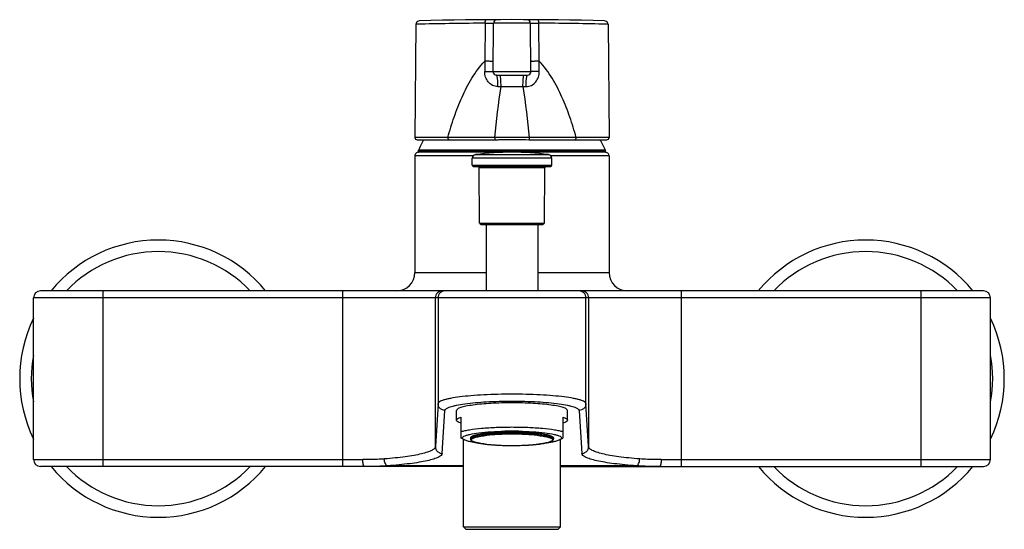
# Model space of a CAD drawing. Header units: millimetres. Extents: x -81 to 470, y -26 to 352.
# Tile 4 of 5: x -81 to 132, y 242 to 352. Entities that reach past the tile are written whole.
import ezdxf

# ---------------------------------------------------------------- set-up
doc = ezdxf.new("R2010")
doc.units = ezdxf.units.MM
doc.header["$LTSCALE"] = 23.1
doc.layers.get('0').update_dxf_attribs({"linetype": 'CONTINUOUS'})

msp = doc.modelspace()

# ---------------------------------------------------------------- linework, layer by layer
at = {"color": 7, "linetype": 'CONTINUOUS'}
for p, q in [((20.09, 351.63), (20.02, 343.39)), ((21.8, 341.15), (21.89, 351.64)), ((29.99, 341.15), (29.9, 351.65)), ((31.77, 343.39), (31.7, 351.63)), ((5.11, 351.4), (4.9, 326.9)), ((46.68, 351.4), (46.89, 326.9)), ((22.55, 340.4), (29.24, 340.4)), ((5.4, 326.4), (18.09, 326.4)), ((33.7, 326.4), (46.39, 326.4)), ((5.64, 323.94), (5.68, 324.13)), ((5.64, 323.8), (5.64, 323.94)), ((46.14, 323.94), (46.11, 324.13)), ((46.14, 323.8), (46.14, 323.94)), ((4.89, 322.9), (4.89, 297.7)), ((24.42, 323.7), (5.74, 323.69)), ((17.3, 320.9), (17.31, 322.41)), ((46.05, 323.69), (27.37, 323.7)), ((34.49, 320.9), (34.48, 322.41)), ((46.89, 322.9), (46.89, 297.7)), ((17.6, 320.6), (34.19, 320.6)), ((18.89, 308.39), (18.79, 320.3)), ((32.9, 308.39), (33, 320.3)), ((19.19, 308.1), (32.6, 308.1)), ((20.29, 308.1), (20.29, 293.7)), ((31.49, 308.1), (31.49, 293.7)), ((-77.61, 257.2), (-77.61, 292.2)), ((127.89, 293.7), (-76.11, 293.7)), ((129.39, 257.2), (129.39, 292.2)), ((13.89, 265.72), (13.89, 267.8)), ((14.89, 261.81), (14.89, 266.39)), ((36.89, 266.39), (36.89, 261.81)), ((37.89, 265.72), (37.89, 267.8)), ((15.47, 261.5), (14.89, 261.81)), ((15.42, 242.6), (15.42, 261.5)), ((16.89, 261.86), (16.89, 261.66)), ((34.89, 261.86), (34.89, 261.66)), ((36.32, 261.5), (36.89, 261.81)), ((36.37, 242.6), (36.37, 261.5)), ((15.42, 255.7), (-76.11, 255.7)), ((36.37, 255.7), (127.89, 255.7)), ((15.42, 242.6), (36.37, 242.6)), ((15.92, 242.1), (15.42, 242.6)), ((15.92, 242.1), (35.87, 242.1)), ((35.87, 242.1), (36.37, 242.6))]:
    msp.add_line(p, q, dxfattribs=at)
at = {"color": 9, "linetype": 'CONTINUOUS'}
for p, q in [((21.94, 351.65), (21.89, 351.64)), ((29.9, 351.64), (21.89, 351.64)), ((6.27, 351.43), (5.11, 351.4)), ((46.68, 351.4), (45.52, 351.43)), ((19.99, 341.17), (21.8, 341.15)), ((21.8, 341.15), (29.99, 341.15)), ((31.8, 341.17), (29.99, 341.15)), ((22.85, 337.91), (23.52, 337.92)), ((23.52, 337.92), (28.27, 337.92)), ((28.27, 337.92), (28.94, 337.91)), ((46.89, 326.9), (4.9, 326.9)), ((46.14, 323.94), (5.64, 323.94)), ((5.64, 323.8), (46.14, 323.8)), ((5.74, 324.13), (5.68, 324.13)), ((24.86, 324.12), (5.74, 324.13)), ((25.89, 324.13), (24.86, 324.12)), ((45.76, 324.13), (25.89, 324.13)), ((46.11, 324.13), (45.76, 324.13)), ((17.49, 322.9), (4.89, 322.9)), ((34.48, 322.41), (17.31, 322.41)), ((18, 323.19), (33.78, 323.19)), ((46.89, 322.9), (34.3, 322.9)), ((17.3, 320.9), (34.49, 320.9)), ((33, 320.3), (18.79, 320.3)), ((18.89, 308.39), (32.9, 308.39)), ((4.89, 297.7), (20.29, 297.7)), ((31.49, 297.7), (46.89, 297.7)), ((129.39, 292.2), (-77.61, 292.2)), ((-62.61, 293.7), (-62.61, 255.7)), ((-10.68, 255.7), (-10.68, 293.7)), ((9.32, 259.99), (9.32, 292.2)), ((9.89, 292.2), (9.89, 269.31)), ((41.89, 269.31), (41.89, 292.2)), ((42.47, 292.2), (42.47, 259.99)), ((62.47, 293.7), (62.47, 255.7)), ((114.39, 255.7), (114.39, 293.7)), ((9.89, 269.31), (9.32, 259.99)), ((42.47, 259.99), (41.89, 269.31)), ((10.82, 258.51), (11.39, 267.83)), ((40.39, 267.83), (40.97, 258.51)), ((31.71, 260.54), (31.66, 260.54)), ((-77.61, 257.2), (-6.37, 257.2)), ((15.42, 255.83), (-1.06, 255.83)), ((52.84, 255.83), (36.37, 255.83)), ((58.16, 257.2), (129.39, 257.2))]:
    msp.add_line(p, q, dxfattribs=at)
at = {"color": 7, "linetype": 'CONTINUOUS'}
for points in [[(5.84, 352.14), (5.65, 352.11), (5.47, 352.03), (5.32, 351.91), (5.2, 351.75), (5.13, 351.57), (5.11, 351.4)], [(46.68, 351.4), (46.65, 351.57), (46.58, 351.75), (46.47, 351.91), (46.32, 352.03), (46.13, 352.11), (45.94, 352.14)]]:
    msp.add_lwpolyline(points, dxfattribs=at)
at = {"color": 9, "linetype": 'CONTINUOUS'}
msp.add_lwpolyline([(29.9, 351.64), (29.85, 351.65), (29.47, 351.65)], dxfattribs=at)
at = {"color": 7, "linetype": 'CONTINUOUS'}
for centre, radius, start, end in [((25.89, -447.6), 800, 88.56403, 91.43602), ((22.64, 351.64), 0.75, 90.2317, 179.5), ((29.15, 351.64), 0.75, 0.5, 89.7684), ((22.55, 341.15), 0.75, 179.5, 269.9999), ((29.24, 341.15), 0.75, 270.0001, 0.5), ((5.4, 326.9), 0.5, 179.5, 270), ((25.92, 315.68), 21.93, 150.6882, 152.5272), ((18.35, 652.59), 326.2, 269.9546, 270.6808), ((33.36, 636.69), 310.29, 269.2996, 270.0627), ((25.94, 315.72), 21.85, 27.7512, 29.2706), ((25.87, 315.69), 21.92, 22.6478, 27.7489), ((46.39, 326.9), 0.5, 270, 0.5), ((5.74, 323.8), 0.1, 180, 266.8202), ((25.95, 315.67), 21.97, 152.528, 157.3454), ((46.04, 323.8), 0.1, 273.1798, 360), ((5.69, 322.9), 0.8, 86.8202, 180), ((18.11, 322.4), 0.8, 97.5557, 179.5), ((25.89, 263.71), 60, 82.4443, 97.5557), ((33.68, 322.4), 0.8, 0.5, 82.4443), ((46.09, 322.9), 0.8, 0, 93.1798), ((17.6, 320.9), 0.3, 179.5, 270), ((18.49, 320.3), 0.3, 0.5, 90.1354), ((33.3, 320.3), 0.3, 89.8646, 179.5), ((34.19, 320.9), 0.3, 270, 0.5), ((19.19, 308.4), 0.3, 180.5, 269.8592), ((32.6, 308.4), 0.3, 270.1408, 359.5), ((-50.61, 274.7), 30, 39.337, 140.6757), ((102.39, 274.7), 30, 39.337, 140.6757), ((0.89, 297.7), 4, 270, 360), ((50.89, 297.7), 4, 180, 270), ((-76.11, 292.2), 1.5, 90, 180), ((127.89, 292.2), 1.5, 0, 90), ((-50.61, 274.7), 30, 154.1581, 205.8071), ((102.39, 274.7), 30, 334.1581, 25.8071), ((25.5, 210.07), 53.03, 92.5664, 93.6299), ((25.65, 206.92), 56.19, 92.3463, 92.5712), ((25.83, 202.14), 60.97, 91.1596, 92.33), ((25.89, 186.88), 76.48, 88.8892, 91.175), ((25.9, 199.14), 63.97, 88.8335, 91.1629), ((25.99, 203.25), 59.86, 87.649, 88.8474), ((26.14, 206.96), 56.15, 87.4284, 87.643), ((26.35, 211.27), 51.83, 86.3343, 87.4454), ((19.31, 272.43), 11.64, 256.9683, 257.2251), ((32.48, 272.43), 11.64, 282.7694, 283.029), ((-76.11, 257.2), 1.5, 180, 270), ((-50.61, 274.7), 30, 219.337, 320.6757), ((102.39, 274.7), 30, 219.337, 320.6757), ((127.89, 257.2), 1.5, 270, 360)]:
    msp.add_arc(centre, radius, start, end, dxfattribs=at)
at = {"color": 9, "linetype": 'CONTINUOUS'}
for centre, radius, start, end in [((25.97, -512.77), 864.42, 90.3898, 91.30585), ((25.89, -508.7), 860.36, 88.69285, 89.61309), ((1013.96, 327.69), 994.07, 179.0949, 179.22311), ((-954.44, 327.8), 986.33, 0.77638, 0.90559), ((-50.61, 274.7), 27.5, 43.745, 136.2526), ((102.39, 274.7), 27.5, 43.745, 136.2526), ((10.82, 292.2), 1.5, 90.0011, 180.0011), ((11.39, 292.2), 1.5, 90.0011, 180.0011), ((40.39, 292.2), 1.5, 359.9989, 89.9989), ((40.97, 292.2), 1.5, 359.9989, 89.9989), ((-50.61, 274.7), 27.5, 169.4969, 190.5114), ((102.39, 274.7), 27.5, 349.4969, 10.5113), ((23.92, 230), 32.84, 95.0484, 96.8515), ((23.92, 230.88), 31.74, 95.1018, 96.9255), ((24.86, 219.75), 43.14, 93.5951, 95.0964), ((24.86, 220.79), 41.87, 93.629, 95.1508), ((25.48, 210.34), 52.57, 92.315, 93.6281), ((25.48, 211.46), 51.22, 92.3337, 93.6631), ((25.8, 202.95), 59.96, 91.132, 92.3316), ((25.8, 204.16), 58.53, 91.1526, 92.351), ((25.89, 198.92), 63.99, 88.8541, 91.1459), ((25.89, 200.14), 62.55, 88.8371, 91.1665), ((25.96, 203.07), 59.62, 87.67, 88.8404), ((25.96, 201.88), 61.03, 87.6789, 88.8574), ((26.23, 210.07), 52.62, 86.3774, 87.6604), ((26.24, 209.03), 53.87, 86.3878, 87.6691), ((26.78, 218.86), 43.8, 84.9235, 86.3654), ((26.8, 218.02), 44.87, 84.9325, 86.376), ((27.66, 228.89), 33.74, 83.1944, 84.8982), ((27.69, 228.32), 34.53, 83.1926, 84.9074), ((23.49, 288.42), 28.08, 263.0623, 263.2148), ((24.1, 293.81), 33.51, 263.2671, 264.7747), ((24.53, 298.38), 38.1, 264.7606, 265.0757), ((25.02, 304.32), 44.05, 265.1041, 266.292), ((25.3, 308.52), 48.27, 266.2839, 266.54), ((25.57, 313.23), 52.98, 266.5562, 267.6341), ((25.69, 316.07), 55.83, 267.6294, 267.7736), ((25.89, 322.13), 61.89, 267.808, 270.0033), ((25.92, 321.02), 60.78, 269.9769, 272.2376), ((26.1, 315.97), 55.73, 272.2539, 272.3762), ((26.28, 311.98), 51.74, 272.3591, 273.5045), ((26.5, 308.32), 48.07, 273.5106, 273.7261), ((26.89, 302.71), 42.44, 273.6964, 274.9665), ((27.28, 298.11), 37.83, 274.9766, 275.2691), ((27.87, 292), 31.68, 275.2162, 276.8634), ((-50.61, 274.7), 27.5, 223.745, 316.2526), ((102.39, 274.7), 27.5, 223.745, 316.2526)]:
    msp.add_arc(centre, radius, start, end, dxfattribs=at)
for points, knots in [([(20.09, 351.63), (20.09, 351.81), (20.11, 352.05), (20.18, 352.3), (20.26, 352.38), (20.29, 352.38)], [0, 0, 0, 0, 0.661202, 0.878505, 1, 1, 1, 1]), ([(20.09, 351.63), (20.21, 351.63), (20.45, 351.64), (20.8, 351.64), (21.11, 351.64), (21.37, 351.64), (21.56, 351.65), (21.68, 351.65), (21.75, 351.65), (21.81, 351.65), (21.85, 351.65), (21.87, 351.64), (21.89, 351.65), (21.89, 351.65)], [0, 0, 0, 0, 0.208384, 0.401926, 0.574761, 0.722579, 0.841646, 0.889461, 0.929002, 0.959961, 0.982187, 0.995568, 1, 1, 1, 1]), ([(29.9, 351.64), (29.9, 351.65), (29.92, 351.64), (29.94, 351.65), (29.98, 351.64), (30.03, 351.65), (30.11, 351.65), (30.23, 351.64), (30.42, 351.64), (30.68, 351.64), (30.99, 351.64), (31.34, 351.64), (31.58, 351.63), (31.7, 351.63)], [0, 0, 0, 0, 0.00443, 0.017812, 0.040038, 0.070997, 0.110538, 0.158353, 0.277421, 0.425238, 0.598074, 0.791616, 1, 1, 1, 1]), ([(31.7, 351.63), (31.7, 351.81), (31.68, 352.05), (31.6, 352.3), (31.53, 352.38), (31.5, 352.38)], [0, 0, 0, 0, 0.661188, 0.8785, 1, 1, 1, 1]), ([(12, 326.9), (12.42, 328.38), (13.34, 331.33), (15.01, 335.64), (17.1, 339.77), (18.93, 342.29), (20.02, 343.39)], [0, 0, 0, 0, 0.250065, 0.499866, 0.749661, 1, 1, 1, 1]), ([(21.82, 343.39), (21.82, 343.39), (21.8, 343.39), (21.78, 343.39), (21.74, 343.39), (21.68, 343.38), (21.61, 343.38), (21.49, 343.38), (21.3, 343.38), (21.04, 343.38), (20.73, 343.39), (20.38, 343.39), (20.14, 343.39), (20.02, 343.39)], [0, 0, 0, 0, 0.004618, 0.018135, 0.040468, 0.071507, 0.111103, 0.158949, 0.278014, 0.425751, 0.598447, 0.791809, 1, 1, 1, 1]), ([(31.77, 343.39), (31.64, 343.39), (31.4, 343.39), (31.06, 343.39), (30.75, 343.38), (30.49, 343.38), (30.3, 343.38), (30.18, 343.38), (30.1, 343.38), (30.05, 343.39), (30.01, 343.39), (29.99, 343.39), (29.97, 343.39), (29.97, 343.39)], [0, 0, 0, 0, 0.20819, 0.401552, 0.574247, 0.721984, 0.841048, 0.888895, 0.928491, 0.959531, 0.981864, 0.995381, 1, 1, 1, 1]), ([(39.79, 326.9), (39.37, 328.38), (38.45, 331.33), (36.78, 335.64), (34.69, 339.77), (32.85, 342.29), (31.77, 343.39)], [0, 0, 0, 0, 0.250062, 0.499864, 0.749661, 1, 1, 1, 1]), ([(22.85, 337.91), (22.45, 337.92), (21.64, 338.1), (20.69, 338.88), (20.11, 339.95), (19.98, 340.76), (19.99, 341.17)], [0, 0, 0, 0, 0.249035, 0.497804, 0.747956, 1, 1, 1, 1]), ([(28.94, 337.91), (29.34, 337.91), (30.14, 338.1), (31.09, 338.88), (31.69, 339.95), (31.79, 340.76), (31.8, 341.17)], [0, 0, 0, 0, 0.248902, 0.497457, 0.74778, 1, 1, 1, 1]), ([(22.85, 337.91), (22.85, 338.23), (22.83, 338.82), (22.78, 339.51), (22.72, 339.95), (22.67, 340.18), (22.63, 340.32), (22.57, 340.4), (22.55, 340.4)], [0, 0, 0, 0, 0.37558, 0.69434, 0.817344, 0.91019, 0.970148, 1, 1, 1, 1]), ([(23.52, 337.92), (23.52, 338.23), (23.51, 338.7), (23.49, 339.28), (23.46, 339.65), (23.43, 339.95), (23.4, 340.19), (23.37, 340.31), (23.33, 340.4), (23.31, 340.4)], [0, 0, 0, 0, 0.379808, 0.55126, 0.701417, 0.824798, 0.9171, 0.975116, 1, 1, 1, 1]), ([(28.27, 337.92), (28.27, 338.23), (28.27, 338.69), (28.3, 339.28), (28.33, 339.65), (28.36, 339.95), (28.39, 340.19), (28.42, 340.31), (28.46, 340.4), (28.48, 340.4)], [0, 0, 0, 0, 0.379142, 0.550377, 0.700458, 0.823896, 0.916392, 0.97475, 1, 1, 1, 1]), ([(28.94, 337.91), (28.94, 338.23), (28.95, 338.82), (29.01, 339.51), (29.07, 339.95), (29.12, 340.18), (29.16, 340.32), (29.22, 340.4), (29.24, 340.4)], [0, 0, 0, 0, 0.375643, 0.694481, 0.817444, 0.910238, 0.970163, 1, 1, 1, 1]), ([(12, 326.9), (12, 326.83), (12.02, 326.71), (12.1, 326.51), (12.24, 326.4), (12.33, 326.4)], [0, 0, 0, 0, 0.298232, 0.573227, 1, 1, 1, 1]), ([(22.18, 326.89), (22.18, 326.79), (22.19, 326.64), (22.2, 326.47), (22.23, 326.42)], [0, 0, 0, 0, 0.616305, 1, 1, 1, 1]), ([(39.45, 326.4), (39.55, 326.4), (39.69, 326.51), (39.77, 326.71), (39.79, 326.83), (39.79, 326.9)], [0, 0, 0, 0, 0.426848, 0.701821, 1, 1, 1, 1]), ([(25.89, 271.33), (23.86, 271.33), (20.9, 271.27), (17.13, 271.02), (14.74, 270.77), (13.01, 270.52), (11.86, 270.28), (11.18, 270.11), (10.64, 269.92), (10.2, 269.72), (9.91, 269.48), (9.89, 269.31)], [0, 0, 0, 0, 0.374049, 0.543163, 0.691822, 0.814655, 0.865078, 0.907645, 0.942169, 0.968637, 1, 1, 1, 1]), ([(41.89, 269.31), (41.88, 269.48), (41.58, 269.72), (41.14, 269.92), (40.6, 270.11), (39.93, 270.28), (38.78, 270.52), (37.04, 270.77), (34.65, 271.02), (30.89, 271.27), (27.93, 271.33), (25.89, 271.33)], [0, 0, 0, 0, 0.031362, 0.05783, 0.092352, 0.134918, 0.185343, 0.308178, 0.456841, 0.625957, 1, 1, 1, 1]), ([(11.39, 267.83), (11.2, 267.83), (10.81, 267.91), (10.31, 268.24), (9.97, 268.73), (9.89, 269.12), (9.89, 269.31)], [0, 0, 0, 0, 0.251037, 0.501454, 0.751082, 1, 1, 1, 1]), ([(11.39, 267.83), (11.4, 267.99), (11.67, 268.23), (12.07, 268.44), (12.56, 268.62), (13.17, 268.79), (14.21, 269.03), (16.61, 269.42), (20.63, 269.76), (25.89, 269.9), (31.16, 269.76), (35.18, 269.42), (37.58, 269.03), (38.62, 268.79), (39.23, 268.62), (39.72, 268.44), (40.12, 268.23), (40.38, 267.99), (40.39, 267.83)], [0, 0, 0, 0, 0.016571, 0.030015, 0.047389, 0.068716, 0.093919, 0.155202, 0.313578, 0.49999, 0.686403, 0.844787, 0.906075, 0.93128, 0.952609, 0.969984, 0.983428, 1, 1, 1, 1]), ([(41.89, 269.31), (41.89, 269.12), (41.82, 268.73), (41.48, 268.24), (40.98, 267.91), (40.59, 267.83), (40.39, 267.83)], [0, 0, 0, 0, 0.248789, 0.498276, 0.748833, 1, 1, 1, 1]), ([(16.89, 261.66), (16.89, 261.77), (17.09, 261.94), (17.38, 262.07), (17.74, 262.2), (18.18, 262.31), (18.94, 262.47), (19.56, 262.56), (20, 262.61)], [0, 0, 0, 0, 0.10099, 0.186808, 0.299094, 0.437846, 0.601972, 1, 1, 1, 1]), ([(17.87, 261.97), (18.18, 262.06), (18.92, 262.22), (19.67, 262.33), (20.1, 262.38)], [0, 0, 0, 0, 0.431433, 1, 1, 1, 1]), ([(31.66, 262.39), (32.08, 262.34), (32.83, 262.23), (33.57, 262.07), (33.89, 261.98)], [0, 0, 0, 0, 0.567216, 1, 1, 1, 1]), ([(31.79, 262.61), (32.17, 262.56), (32.85, 262.47), (33.75, 262.28), (34.34, 262.11), (34.67, 261.95), (34.78, 261.86), (34.82, 261.82)], [0, 0, 0, 0, 0.36314, 0.65478, 0.867279, 0.943195, 1, 1, 1, 1]), ([(9.32, 259.99), (9.31, 259.84), (9.15, 259.6), (8.85, 259.36), (8.35, 259.07), (7.49, 258.74), (6.21, 258.39), (4.61, 258.06), (2.72, 257.77), (0.58, 257.51), (-0.94, 257.38), (-1.73, 257.32)], [0, 0, 0, 0, 0.039727, 0.067048, 0.100664, 0.188068, 0.302786, 0.443664, 0.608709, 0.795348, 1, 1, 1, 1]), ([(9.32, 259.99), (9.32, 259.8), (9.39, 259.41), (9.73, 258.92), (10.23, 258.59), (10.62, 258.51), (10.82, 258.51)], [0, 0, 0, 0, 0.248789, 0.498276, 0.748833, 1, 1, 1, 1]), ([(17.9, 260.95), (17.72, 261.01), (17.48, 261.09), (17.22, 261.25), (17.11, 261.36), (17.08, 261.48), (17.14, 261.61), (17.27, 261.71), (17.38, 261.77), (17.44, 261.8)], [0, 0, 0, 0, 0.375964, 0.505555, 0.600909, 0.675252, 0.753814, 0.85882, 1, 1, 1, 1]), ([(17.44, 261.8), (17.47, 261.82), (17.61, 261.88), (17.76, 261.93), (17.87, 261.97)], [0, 0, 0, 0, 0.218982, 1, 1, 1, 1]), ([(20.1, 260.54), (19.68, 260.59), (18.94, 260.7), (18.21, 260.86), (17.9, 260.95)], [0, 0, 0, 0, 0.566772, 1, 1, 1, 1]), ([(33.92, 260.96), (33.61, 260.86), (32.87, 260.7), (32.13, 260.6), (31.71, 260.54)], [0, 0, 0, 0, 0.431718, 1, 1, 1, 1]), ([(33.89, 261.98), (34.07, 261.92), (34.31, 261.84), (34.57, 261.68), (34.67, 261.57), (34.71, 261.44), (34.65, 261.32), (34.52, 261.21), (34.41, 261.15), (34.35, 261.12)], [0, 0, 0, 0, 0.375964, 0.505555, 0.600909, 0.675252, 0.753814, 0.85882, 1, 1, 1, 1]), ([(34.35, 261.12), (34.32, 261.11), (34.18, 261.05), (34.03, 261), (33.92, 260.96)], [0, 0, 0, 0, 0.218982, 1, 1, 1, 1]), ([(34.82, 261.82), (34.83, 261.81), (34.87, 261.76), (34.89, 261.7), (34.89, 261.66)], [0, 0, 0, 0, 0.286177, 1, 1, 1, 1]), ([(40.97, 258.51), (41.17, 258.51), (41.56, 258.59), (42.06, 258.92), (42.39, 259.41), (42.47, 259.8), (42.47, 259.99)], [0, 0, 0, 0, 0.251037, 0.501454, 0.751082, 1, 1, 1, 1]), ([(53.52, 257.32), (52.72, 257.38), (51.21, 257.51), (49.07, 257.77), (47.18, 258.06), (45.58, 258.39), (44.3, 258.74), (43.44, 259.07), (42.94, 259.36), (42.64, 259.6), (42.48, 259.84), (42.47, 259.99)], [0, 0, 0, 0, 0.204652, 0.391291, 0.556336, 0.697213, 0.811932, 0.899336, 0.932952, 0.960273, 1, 1, 1, 1]), ([(10.82, 258.51), (10.81, 258.35), (10.63, 258.11), (10.31, 257.87), (9.77, 257.58), (8.85, 257.25), (7.47, 256.9), (5.75, 256.57), (3.72, 256.28), (1.42, 256.03), (-0.21, 255.89), (-1.06, 255.83)], [0, 0, 0, 0, 0.037787, 0.064517, 0.097757, 0.184892, 0.299776, 0.44112, 0.606856, 0.794359, 1, 1, 1, 1]), ([(52.84, 255.83), (51.99, 255.89), (50.37, 256.03), (48.07, 256.28), (46.04, 256.57), (44.32, 256.9), (42.94, 257.25), (42.02, 257.58), (41.48, 257.87), (41.16, 258.11), (40.98, 258.35), (40.97, 258.51)], [0, 0, 0, 0, 0.205642, 0.393145, 0.55888, 0.700224, 0.815108, 0.902241, 0.935482, 0.962212, 1, 1, 1, 1]), ([(-1.73, 257.32), (-2.1, 257.29), (-3.65, 257.2), (-5.2, 257.2), (-6.37, 257.2)], [0, 0, 0, 0, 0.241351, 1, 1, 1, 1]), ([(-6.05, 255.7), (-6.11, 255.7), (-6.18, 255.81), (-6.24, 255.96), (-6.31, 256.23), (-6.36, 256.65), (-6.37, 257), (-6.37, 257.2)], [0, 0, 0, 0, 0.106717, 0.201511, 0.323689, 0.635515, 1, 1, 1, 1]), ([(-1.06, 255.83), (-1.45, 255.8), (-3.12, 255.7), (-4.78, 255.7), (-6.05, 255.7)], [0, 0, 0, 0, 0.239567, 1, 1, 1, 1]), ([(-1.06, 255.83), (-1.15, 255.86), (-1.34, 256.01), (-1.53, 256.35), (-1.67, 256.8), (-1.72, 257.14), (-1.73, 257.32)], [0, 0, 0, 0, 0.169859, 0.400692, 0.685775, 1, 1, 1, 1]), ([(52.84, 255.83), (52.94, 255.86), (53.13, 256.01), (53.32, 256.35), (53.46, 256.8), (53.51, 257.14), (53.52, 257.32)], [0, 0, 0, 0, 0.169859, 0.400692, 0.685775, 1, 1, 1, 1]), ([(57.84, 255.7), (57.41, 255.7), (55.74, 255.7), (54.07, 255.74), (52.84, 255.83)], [0, 0, 0, 0, 0.259464, 1, 1, 1, 1]), ([(58.16, 257.2), (57.76, 257.2), (56.21, 257.2), (54.66, 257.23), (53.52, 257.32)], [0, 0, 0, 0, 0.25775, 1, 1, 1, 1]), ([(58.16, 257.2), (58.16, 257), (58.15, 256.65), (58.1, 256.23), (58.03, 255.96), (57.97, 255.81), (57.9, 255.7), (57.84, 255.7)], [0, 0, 0, 0, 0.364307, 0.676016, 0.798288, 0.893195, 1, 1, 1, 1])]:
    msp.add_open_spline(points, degree=3, knots=knots, dxfattribs=at)
for points in [[(22.18, 326.89), (22.55, 330.57), (22.98, 334.25), (23.52, 337.92)], [(28.27, 337.92), (28.81, 334.25), (29.24, 330.57), (29.61, 326.89)]]:
    msp.add_open_spline(points, degree=3, dxfattribs=at)
at = {"color": 7, "linetype": 'CONTINUOUS'}
for points, knots in [([(22.23, 326.42), (22.53, 326.42), (23.75, 326.44), (24.97, 326.45), (25.89, 326.45)], [0, 0, 0, 0, 0.248274, 1, 1, 1, 1]), ([(25.89, 326.45), (26.2, 326.45), (27.42, 326.45), (28.65, 326.43), (29.56, 326.42)], [0, 0, 0, 0, 0.251221, 1, 1, 1, 1]), ([(29.61, 326.89), (29.61, 326.79), (29.6, 326.64), (29.59, 326.47), (29.56, 326.42)], [0, 0, 0, 0, 0.616303, 1, 1, 1, 1]), ([(25.89, 269.47), (24.36, 269.47), (21.53, 269.4), (18.2, 269.12), (16.21, 268.8), (15.34, 268.6), (14.84, 268.46), (14.44, 268.3), (14.1, 268.14), (13.89, 267.93), (13.89, 267.8)], [0, 0, 0, 0, 0.373044, 0.690481, 0.813374, 0.863837, 0.906443, 0.941015, 0.967588, 1, 1, 1, 1]), ([(37.89, 267.8), (37.89, 267.93), (37.68, 268.14), (37.35, 268.3), (36.95, 268.46), (36.45, 268.6), (35.58, 268.8), (33.59, 269.12), (30.26, 269.4), (27.43, 269.47), (25.89, 269.47)], [0, 0, 0, 0, 0.03241, 0.058984, 0.093553, 0.136156, 0.186619, 0.309511, 0.626955, 1, 1, 1, 1]), ([(13.89, 265.72), (13.89, 265.86), (14.13, 266.07), (14.49, 266.25), (14.75, 266.34), (14.89, 266.39)], [0, 0, 0, 0, 0.342115, 0.627993, 1, 1, 1, 1]), ([(36.89, 266.39), (37.04, 266.34), (37.3, 266.25), (37.66, 266.07), (37.89, 265.86), (37.89, 265.72)], [0, 0, 0, 0, 0.372007, 0.657885, 1, 1, 1, 1]), ([(14.89, 265.05), (14.75, 265.1), (14.49, 265.2), (14.13, 265.37), (13.89, 265.58), (13.89, 265.72)], [0, 0, 0, 0, 0.372007, 0.657885, 1, 1, 1, 1]), ([(14.89, 263.24), (15.16, 263.33), (15.77, 263.48), (17.24, 263.75), (19.5, 264.01), (22.56, 264.2), (24.75, 264.24), (25.89, 264.24)], [0, 0, 0, 0, 0.075475, 0.169471, 0.405622, 0.690123, 1, 1, 1, 1]), ([(25.89, 264.24), (27.04, 264.24), (29.23, 264.2), (32.29, 264.01), (34.55, 263.75), (36.02, 263.48), (36.63, 263.33), (36.89, 263.24)], [0, 0, 0, 0, 0.309877, 0.594378, 0.830529, 0.924525, 1, 1, 1, 1]), ([(37.89, 265.72), (37.89, 265.58), (37.66, 265.37), (37.3, 265.2), (37.04, 265.1), (36.89, 265.05)], [0, 0, 0, 0, 0.342115, 0.627993, 1, 1, 1, 1]), ([(15.14, 261.86), (15.14, 261.88), (15.16, 261.96), (15.21, 262.03), (15.26, 262.08)], [0, 0, 0, 0, 0.219918, 1, 1, 1, 1]), ([(15.26, 262.08), (15.27, 262.09), (15.35, 262.16), (15.44, 262.21), (15.51, 262.25)], [0, 0, 0, 0, 0.214891, 1, 1, 1, 1]), ([(15.51, 262.25), (15.68, 262.33), (16.09, 262.48), (17.16, 262.76), (18.94, 263.02), (21.47, 263.25), (23.33, 263.32), (24.33, 263.34)], [0, 0, 0, 0, 0.062063, 0.145769, 0.373141, 0.6657, 1, 1, 1, 1]), ([(22.15, 263), (21.43, 262.95), (20.41, 262.87), (19.13, 262.69), (18.37, 262.55), (17.75, 262.4), (17.35, 262.26), (17.11, 262.13), (16.97, 262.03), (16.89, 261.93), (16.89, 261.86)], [0, 0, 0, 0, 0.393167, 0.559805, 0.702026, 0.817452, 0.904469, 0.937372, 0.96357, 1, 1, 1, 1]), ([(27.38, 263.34), (28.38, 263.32), (30.26, 263.25), (32.82, 263.03), (34.62, 262.76), (35.7, 262.48), (36.11, 262.33), (36.28, 262.25)], [0, 0, 0, 0, 0.3343, 0.627123, 0.854597, 0.938189, 1, 1, 1, 1]), ([(34.54, 262.21), (34.31, 262.32), (33.7, 262.5), (32.62, 262.71), (31.24, 262.88), (30.21, 262.96), (29.66, 263)], [0, 0, 0, 0, 0.155285, 0.379908, 0.66559, 1, 1, 1, 1]), ([(34.89, 261.86), (34.89, 261.93), (34.79, 262.08), (34.64, 262.16), (34.54, 262.21)], [0, 0, 0, 0, 0.383834, 1, 1, 1, 1]), ([(36.28, 262.25), (36.37, 262.2), (36.53, 262.11), (36.64, 261.94), (36.64, 261.87)], [0, 0, 0, 0, 0.606524, 1, 1, 1, 1]), ([(15.47, 261.5), (15.42, 261.52), (15.28, 261.61), (15.14, 261.75), (15.14, 261.86)], [0, 0, 0, 0, 0.336767, 1, 1, 1, 1]), ([(16.68, 261.09), (16.44, 261.14), (16.03, 261.25), (15.63, 261.41), (15.47, 261.5)], [0, 0, 0, 0, 0.578103, 1, 1, 1, 1]), ([(17.81, 260.87), (17.71, 260.89), (17.35, 260.95), (16.99, 261.02), (16.73, 261.08)], [0, 0, 0, 0, 0.270179, 1, 1, 1, 1]), ([(16.89, 261.66), (16.89, 261.6), (16.93, 261.48), (17.05, 261.33), (17.21, 261.21), (17.34, 261.14), (17.41, 261.11)], [0, 0, 0, 0, 0.23086, 0.465889, 0.720736, 1, 1, 1, 1]), ([(17.41, 261.11), (17.58, 261.04), (18, 260.91), (18.73, 260.74), (19.63, 260.59), (21.11, 260.42), (23.22, 260.27), (24.97, 260.24), (25.89, 260.24)], [0, 0, 0, 0, 0.06634, 0.153766, 0.260989, 0.385787, 0.677106, 1, 1, 1, 1]), ([(18.77, 260.74), (18.69, 260.75), (18.36, 260.79), (18.04, 260.84), (17.81, 260.87)], [0, 0, 0, 0, 0.261387, 1, 1, 1, 1]), ([(25.89, 260.24), (26.47, 260.24), (27.6, 260.25), (29.25, 260.32), (30.76, 260.43), (32.09, 260.58), (33.19, 260.76), (33.94, 260.94), (34.4, 261.11), (34.64, 261.25), (34.84, 261.42), (34.89, 261.58), (34.89, 261.66)], [0, 0, 0, 0, 0.184994, 0.363358, 0.527777, 0.672336, 0.792311, 0.883886, 0.918745, 0.948423, 0.974984, 1, 1, 1, 1]), ([(34.02, 260.88), (33.94, 260.87), (33.6, 260.81), (33.26, 260.77), (33, 260.74)], [0, 0, 0, 0, 0.23764, 1, 1, 1, 1]), ([(35.06, 261.08), (34.98, 261.06), (34.63, 260.98), (34.29, 260.92), (34.02, 260.88)], [0, 0, 0, 0, 0.230037, 1, 1, 1, 1]), ([(36.32, 261.5), (36.16, 261.41), (35.76, 261.25), (35.35, 261.14), (35.11, 261.09)], [0, 0, 0, 0, 0.421885, 1, 1, 1, 1]), ([(36.53, 261.64), (36.52, 261.63), (36.45, 261.57), (36.38, 261.53), (36.32, 261.5)], [0, 0, 0, 0, 0.219524, 1, 1, 1, 1]), ([(36.64, 261.86), (36.64, 261.84), (36.63, 261.76), (36.58, 261.69), (36.53, 261.64)], [0, 0, 0, 0, 0.219918, 1, 1, 1, 1])]:
    msp.add_open_spline(points, degree=3, knots=knots, dxfattribs=at)

doc.saveas('drawing.dxf')
